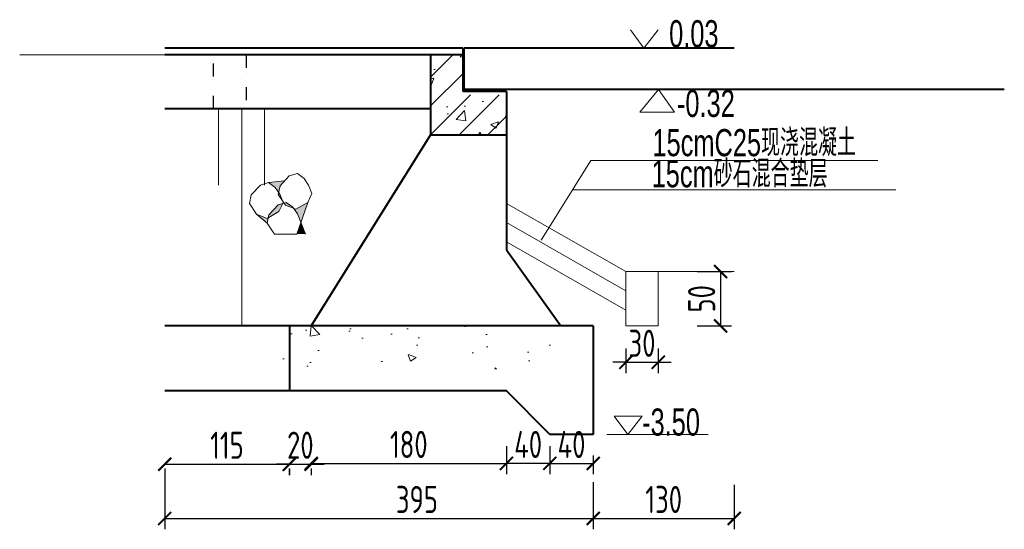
# Model space of a CAD drawing. Header units: inches. Extents: x 97745 to 142261, y 62673 to 100665.
# Tile 2 of 148: x 98136 to 99044, y 70021 to 70490. Entities that reach past the tile are written whole.
import ezdxf

# ---------------------------------------------------------------- set-up
doc = ezdxf.new("R2010")
doc.units = ezdxf.units.IN
doc.header["$MEASUREMENT"] = 0
doc.linetypes.add('ACAD_ISO03W100', pattern=[30, 12, -18])
doc.layers.get('0').update_dxf_attribs({"lineweight": 15})
for name, color, linetype, lineweight in [('BM1', 7, 'Continuous', 15), ('虚线', 2, 'ACAD_ISO03W100', 25), ('轮廓线', 1, 'Continuous', 40)]:
    doc.layers.add(name, color=color, linetype=linetype, lineweight=lineweight)
doc.styles.add('HZTXT', font='tssdeng.shx', dxfattribs={"width": 0.75, "bigfont": 'hztxt.shx'})
doc.styles.get("Standard").update_dxf_attribs({"font": 'hztxt_e.shx', "width": 0.7, "bigfont": 'hztxt.shx'})
doc.dimstyles.new('3', dxfattribs={"dimtxt": 25, "dimasz": 12, "dimexe": 10, "dimexo": 30, "dimgap": 5, "dimtad": 1, "dimdec": 0, "dimzin": 0, "dimdsep": 46, "dimtxsty": 'HZTXT', "dimblk": 'ARCHTICK', "dimcen": 0, "dimclrt": 7, "dimazin": 2, "dimtfac": 1, "dimtdec": 0, "dimtix": 1, "dimtmove": 2, "dimatfit": 3, "dimfxl": 250, "dimtolj": 1, "dimtzin": 0, "dimarcsym": 0})

# ---------------------------------------------------------------- blocks, each defined once
blk = doc.blocks.new('_ArchTick')
at = {"color": 0, "linetype": 'ByBlock', "const_width": 0.15}
blk.add_lwpolyline([(-0.5, -0.5), (0.5, 0.5)], dxfattribs=at)
blk = doc.blocks.new('*D752')
at = {"color": 0, "lineweight": -2}
for p, q in [((98269.98, 70080.65), (98384.68, 70080.65)), ((98269.98, 70076.68), (98269.98, 70070.65)), ((98384.68, 70076.68), (98384.68, 70070.65))]:
    blk.add_line(p, q, dxfattribs=at)
at = {"color": 0, "lineweight": -2, "xscale": 12, "yscale": 12, "zscale": 12, "rotation": 180}
blk.add_blockref('_ArchTick', (98269.98, 70080.65), dxfattribs=at)
at = {"color": 0, "lineweight": -2, "xscale": 12, "yscale": 12, "zscale": 12}
blk.add_blockref('_ArchTick', (98384.68, 70080.65), dxfattribs=at)
at = {"color": 7, "insert": (98327.33, 70098.15), "char_height": 25, "attachment_point": 5, "style": 'HZTXT'}
blk.add_mtext('\\A1;115', dxfattribs=at)
blk = doc.blocks.new('*D753')
at = {"color": 0, "lineweight": -2}
for p, q in [((98384.98, 70080.65), (98372.98, 70080.65)), ((98384.98, 70080.65), (98404.98, 70080.65)), ((98404.98, 70080.65), (98416.98, 70080.65)), ((98384.98, 70076.68), (98384.98, 70070.65)), ((98404.98, 70076.68), (98404.98, 70070.65))]:
    blk.add_line(p, q, dxfattribs=at)
at = {"color": 0, "lineweight": -2, "xscale": 12, "yscale": 12, "zscale": 12}
blk.add_blockref('_ArchTick', (98384.98, 70080.65), dxfattribs=at)
at = {"color": 0, "lineweight": -2, "xscale": 12, "yscale": 12, "zscale": 12, "rotation": 180}
blk.add_blockref('_ArchTick', (98404.98, 70080.65), dxfattribs=at)
at = {"color": 7, "insert": (98394.98, 70098.15), "char_height": 25, "attachment_point": 5, "style": 'HZTXT'}
blk.add_mtext('\\A1;20', dxfattribs=at)
blk = doc.blocks.new('*D754')
at = {"color": 0, "lineweight": -2}
for p, q in [((98584.98, 70097.42), (98584.98, 70071.39)), ((98404.98, 70081.39), (98584.98, 70081.39)), ((98404.98, 70075.95), (98404.98, 70071.39))]:
    blk.add_line(p, q, dxfattribs=at)
at = {"color": 0, "lineweight": -2, "xscale": 12, "yscale": 12, "zscale": 12, "rotation": 180}
blk.add_blockref('_ArchTick', (98404.98, 70081.39), dxfattribs=at)
at = {"color": 0, "lineweight": -2, "xscale": 12, "yscale": 12, "zscale": 12}
blk.add_blockref('_ArchTick', (98584.98, 70081.39), dxfattribs=at)
at = {"color": 7, "insert": (98494.98, 70098.89), "char_height": 25, "attachment_point": 5, "style": 'HZTXT'}
blk.add_mtext('\\A1;180', dxfattribs=at)
blk = doc.blocks.new('*D755')
at = {"color": 0, "lineweight": -2}
for p, q in [((98269.98, 70074.23), (98269.98, 70020.67)), ((98664.98, 70064.23), (98664.98, 70020.67)), ((98269.98, 70030.67), (98664.98, 70030.67))]:
    blk.add_line(p, q, dxfattribs=at)
at = {"color": 0, "lineweight": -2, "xscale": 12, "yscale": 12, "zscale": 12, "rotation": 180}
blk.add_blockref('_ArchTick', (98269.98, 70030.67), dxfattribs=at)
at = {"color": 0, "lineweight": -2, "xscale": 12, "yscale": 12, "zscale": 12}
blk.add_blockref('_ArchTick', (98664.98, 70030.67), dxfattribs=at)
at = {"color": 7, "insert": (98502.48, 70048.17), "char_height": 25, "attachment_point": 5, "style": 'HZTXT'}
blk.add_mtext('\\A1;395', dxfattribs=at)
blk = doc.blocks.new('*D756')
at = {"color": 0, "lineweight": -2}
for p, q in [((98664.98, 70064.23), (98664.98, 70020.67)), ((98794.98, 70061.78), (98794.98, 70020.67)), ((98664.98, 70030.67), (98794.98, 70030.67))]:
    blk.add_line(p, q, dxfattribs=at)
at = {"color": 0, "lineweight": -2, "xscale": 12, "yscale": 12, "zscale": 12, "rotation": 180}
blk.add_blockref('_ArchTick', (98664.98, 70030.67), dxfattribs=at)
at = {"color": 0, "lineweight": -2, "xscale": 12, "yscale": 12, "zscale": 12}
blk.add_blockref('_ArchTick', (98794.98, 70030.67), dxfattribs=at)
at = {"color": 7, "insert": (98729.98, 70048.17), "char_height": 25, "attachment_point": 5, "style": 'HZTXT'}
blk.add_mtext('\\A1;130', dxfattribs=at)
blk = doc.blocks.new('*D757')
at = {"color": 0, "lineweight": -2}
for p, q in [((98624.98, 70097.42), (98624.98, 70071.39)), ((98664.98, 70088.67), (98664.98, 70071.39)), ((98624.98, 70081.39), (98664.98, 70081.39))]:
    blk.add_line(p, q, dxfattribs=at)
at = {"color": 0, "lineweight": -2, "xscale": 12, "yscale": 12, "zscale": 12, "rotation": 180}
blk.add_blockref('_ArchTick', (98624.98, 70081.39), dxfattribs=at)
at = {"color": 0, "lineweight": -2, "xscale": 12, "yscale": 12, "zscale": 12}
blk.add_blockref('_ArchTick', (98664.98, 70081.39), dxfattribs=at)
at = {"color": 7, "insert": (98644.98, 70098.89), "char_height": 25, "attachment_point": 5, "style": 'HZTXT'}
blk.add_mtext('\\A1;40', dxfattribs=at)
blk = doc.blocks.new('三角形')
at = {"layer": '轮廓线', "color": 0, "lineweight": 20}
for p, q in [((24441.9, 199232.1), (24477.5, 199232.1)), ((24459.3, 199208.6), (24441.9, 199232.1)), ((24477.5, 199232.1), (24459.3, 199208.6))]:
    blk.add_line(p, q, dxfattribs=at)
blk = doc.blocks.new('*D758')
at = {"color": 0, "lineweight": -2}
for p, q in [((98624.98, 70097.42), (98624.98, 70071.39)), ((98584.98, 70088.67), (98584.98, 70071.39)), ((98624.98, 70081.39), (98584.98, 70081.39))]:
    blk.add_line(p, q, dxfattribs=at)
at = {"color": 0, "lineweight": -2, "xscale": 12, "yscale": 12, "zscale": 12, "rotation": 180}
blk.add_blockref('_ArchTick', (98584.98, 70081.39), dxfattribs=at)
at = {"color": 0, "lineweight": -2, "xscale": 12, "yscale": 12, "zscale": 12}
blk.add_blockref('_ArchTick', (98624.98, 70081.39), dxfattribs=at)
at = {"color": 7, "insert": (98604.98, 70098.89), "char_height": 25, "attachment_point": 5, "style": 'HZTXT'}
blk.add_mtext('\\A1;40', dxfattribs=at)
blk = doc.blocks.new('*D759')
at = {"color": 0, "lineweight": -2}
for p, q in [((98694.98, 70187.28), (98694.98, 70164.61)), ((98724.98, 70187.28), (98724.98, 70164.61)), ((98694.98, 70174.61), (98682.98, 70174.61)), ((98694.98, 70174.61), (98724.98, 70174.61)), ((98724.98, 70174.61), (98736.98, 70174.61))]:
    blk.add_line(p, q, dxfattribs=at)
at = {"color": 0, "lineweight": -2, "xscale": 12, "yscale": 12, "zscale": 12}
blk.add_blockref('_ArchTick', (98694.98, 70174.61), dxfattribs=at)
at = {"color": 0, "lineweight": -2, "xscale": 12, "yscale": 12, "zscale": 12, "rotation": 180}
blk.add_blockref('_ArchTick', (98724.98, 70174.61), dxfattribs=at)
at = {"color": 7, "insert": (98709.98, 70192.11), "char_height": 25, "attachment_point": 5, "style": 'HZTXT'}
blk.add_mtext('\\A1;30', dxfattribs=at)
blk = doc.blocks.new('*D760')
at = {"color": 0, "lineweight": -2}
for p, q in [((98760.94, 70258.15), (98792.44, 70258.15)), ((98782.44, 70258.15), (98782.44, 70208.15)), ((98760.94, 70208.15), (98792.44, 70208.15))]:
    blk.add_line(p, q, dxfattribs=at)
at = {"color": 0, "lineweight": -2, "xscale": 12, "yscale": 12, "zscale": 12}
for p, rotation in [((98782.44, 70258.15), 90), ((98782.44, 70208.15), 270)]:
    blk.add_blockref('_ArchTick', p, dxfattribs=dict(at, rotation=rotation))
at = {"color": 7, "insert": (98764.94, 70233.15), "char_height": 25, "attachment_point": 5, "rotation": 90, "style": 'HZTXT'}
blk.add_mtext('\\A1;50', dxfattribs=at)

msp = doc.modelspace()

# ---------------------------------------------------------------- hatches: boundary and pattern name
h = msp.add_hatch()
h.set_pattern_fill('ANSI31', color=256, scale=150, style=0)
h.set_pattern_definition([(45, (75165.571, -53011.79), (-13.2582521, 13.2582521), [])])
h.paths.add_polyline_path([(98514.977, 70384.15), (98584.977, 70384.15), (98584.977, 70421.15), (98544.977, 70421.15), (98544.977, 70458.15), (98514.977, 70458.15)])
h = msp.add_hatch()
h.set_pattern_fill('AR-CONC', color=256, scale=10, style=0)
h.set_pattern_definition([(50, (75165.57, -53011.79), (71.726018, -6.275213), [7.5, -82.5]), (355, (75165.57, -53011.79), (-13.875133, 75.219213), [6, -66]), (100.4514, (75171.55, -53012.314), (57.85094, 68.943954), [6.37402, -70.11421]), (46.1842, (75165.57, -52991.79), (106.724105, -16.5519), [11.25, -123.75]), (96.6356, (75174.46, -52993.17), (93.46627, 97.41179), [9.56103, -105.1713]), (351.1842, (75165.57, -52991.79), (93.46619, 97.41186), [9, -99]), (21, (75175.57, -52996.79), (59.690705, -40.26189), [7.5, -82.5]), (326, (75175.57, -52996.79), (24.331533, 72.515005), [6, -66]), (71.4514, (75180.546, -53000.146), (84.022263, 32.25305), [6.37402, -70.11421]), (37.5, (75165.571, -53011.79), (1.2159855, 33.2893854), [0, -65.2, 0, -67, 0, -66.25]), (7.5, (75165.57, -53011.79), (26.306954, 39.441171), [0, -38.2, 0, -63.7, 0, -25.25]), (327.5, (75143.27, -53011.79), (53.3822436, -2.255487), [0, -25, 0, -78, 0, -103.5]), (317.5, (75133.27, -53011.79), (58.318617, 10.010498), [0, -32.5, 0, -51.8, 0, -73.5])])
h.paths.add_polyline_path([(98514.977, 70384.15), (98584.977, 70384.15), (98584.977, 70421.15), (98544.977, 70421.15), (98544.977, 70458.15), (98514.977, 70458.15)])
h = msp.add_hatch(color=256)
h.paths.add_polyline_path([(98401.869, 70321.988), (98395.464, 70303.542), (98392.305, 70311.405), (98388.929, 70316.387), (98390.893, 70315.623)])
h.paths.add_polyline_path([(98365.451, 70307.923), (98366.028, 70310.638), (98374.535, 70319.771), (98378.738, 70321.025), (98377.543, 70318.517), (98375.269, 70313.616)])
h.paths.add_polyline_path([(98381.251, 70319.373), (98379.911, 70321.375), (98382.015, 70322.002), (98388.143, 70317.548), (98388.929, 70316.387)])
h.paths.add_polyline_path([(98375.925, 70329.615), (98378.225, 70323.893), (98374.574, 70329.344), (98374.941, 70331.069)])
h.paths.add_polyline_path([(98371.763, 70335.758), (98365.635, 70340.213), (98380.502, 70341.786), (98376.249, 70337.22), (98374.941, 70331.069)])
h.paths.add_polyline_path([(98364.293, 70307.252), (98365.451, 70307.923), (98364.354, 70302.762), (98354.651, 70311.002)])
msp.add_hatch(color=256).paths.add_polyline_path([(98399.825, 70292.813), (98395.505, 70303.564), (98391.772, 70292.813)])
h = msp.add_hatch()
h.set_pattern_fill('AR-CONC', color=256, scale=10, style=0)
h.set_pattern_definition([(130, (189673.52, -129969.34), (-71.726018, -6.275213), [7.5, -82.5]), (185, (189673.52, -129969.34), (13.875133, 75.219213), [6, -66]), (79.5486, (189667.54, -129969.86), (-57.850938, 68.943954), [6.37402, -70.11421]), (133.8158, (189673.52, -129949.34), (-106.724105, -16.5519), [11.25, -123.75]), (83.3644, (189664.63, -129950.72), (-93.46627, 97.411787), [9.56103, -105.1713]), (188.8158, (189673.52, -129949.34), (-93.466195, 97.41186), [9, -99]), (159, (189663.52, -129954.34), (-59.690705, -40.261889), [7.5, -82.5]), (214, (189663.52, -129954.34), (-24.331533, 72.515005), [6, -66]), (108.5486, (189658.546, -129957.694), (-84.022263, 32.25305), [6.37402, -70.11421]), (142.5, (189673.52, -129969.339), (-1.2159855, 33.2893854), [0, -65.2, 0, -67, 0, -66.25]), (172.5, (189673.52, -129969.34), (-26.306954, 39.441171), [0, -38.2, 0, -63.7, 0, -25.25]), (212.5, (189695.82, -129969.339), (-53.3822436, -2.2554872), [0, -25, 0, -78, 0, -103.5]), (222.5, (189705.82, -129969.34), (-58.318617, 10.010498), [0, -32.5, 0, -51.8, 0, -73.5])])
h.paths.add_polyline_path([(98374.679, 70168.153), (98624.977, 70168.153), (98624.977, 70208.153), (98374.679, 70208.153)])

# ---------------------------------------------------------------- linework, layer by layer
for p, q in [((98344.977, 70458.15), (98136.243, 70458.15)), ((98725.079, 70426.15), (98708.096, 70405.223)), ((98739.934, 70405.223), (98725.079, 70426.15)), ((98319.609, 70408.15), (98319.609, 70337.845)), ((98341.12, 70408.15), (98341.12, 70208.153)), ((98361.824, 70408.15), (98361.824, 70337.845)), ((98708.096, 70405.223), (98739.934, 70405.223)), ((98380.502, 70341.786), (98365.635, 70340.213)), ((98376.249, 70337.22), (98384.756, 70346.353)), ((98384.756, 70346.353), (98392.235, 70348.584)), ((98392.235, 70348.584), (98398.363, 70344.129)), ((98398.363, 70344.129), (98402.525, 70337.987)), ((98349.649, 70328.849), (98358.156, 70337.982)), ((98358.156, 70337.982), (98365.635, 70340.213)), ((98365.635, 70340.213), (98371.763, 70335.758)), ((98371.763, 70335.758), (98375.925, 70329.615)), ((98374.574, 70329.344), (98376.249, 70337.22)), ((98402.525, 70337.987), (98405.685, 70330.124)), ((98347.974, 70320.973), (98349.649, 70328.849)), ((98381.251, 70319.373), (98374.574, 70329.344)), ((98375.925, 70329.615), (98379.085, 70321.752)), ((98404.143, 70326.889), (98401.869, 70321.988)), ((98405.685, 70330.124), (98404.143, 70326.889)), ((98354.651, 70311.002), (98347.974, 70320.973)), ((98375.269, 70313.616), (98364.293, 70307.252)), ((98366.028, 70310.638), (98374.535, 70319.771)), ((98374.535, 70319.771), (98382.015, 70322.002)), ((98377.543, 70318.517), (98375.269, 70313.616)), ((98379.085, 70321.752), (98377.543, 70318.517)), ((98390.893, 70315.623), (98381.251, 70319.373)), ((98382.015, 70322.002), (98388.143, 70317.548)), ((98388.143, 70317.548), (98392.305, 70311.405)), ((98401.869, 70321.988), (98390.893, 70315.623)), ((98401.869, 70321.988), (98391.731, 70292.791)), ((98584.977, 70321.007), (98694.977, 70258.15)), ((98364.354, 70302.762), (98354.651, 70311.002)), ((98364.293, 70307.252), (98354.651, 70311.002)), ((98364.354, 70302.762), (98366.028, 70310.638)), ((98392.305, 70311.405), (98399.784, 70292.791)), ((98371.072, 70292.813), (98364.394, 70302.784)), ((98584.977, 70303.318), (98694.977, 70240.461)), ((98371.072, 70292.813), (98391.772, 70292.813)), ((98584.977, 70285.629), (98694.977, 70222.772)), ((98794.977, 70258.15), (98694.977, 70258.15)), ((98770.852, 70108.153), (98677.585, 70108.153))]:
    msp.add_line(p, q)
at = {"layer": 'BM1'}
for p, q in [((98616.854, 70287.224), (98662.637, 70360.476)), ((98927.318, 70360.476), (98662.637, 70360.476)), ((98944.058, 70333.692), (98645.897, 70333.692)), ((98694.977, 70258.15), (98694.977, 70208.15)), ((98724.977, 70208.15), (98724.977, 70258.15)), ((98694.977, 70208.15), (98724.977, 70208.15))]:
    msp.add_line(p, q, dxfattribs=at)
msp.add_lwpolyline([(98584.977, 70278.153), (98584.977, 70384.15), (98514.977, 70384.15), (98404.977, 70208.153), (98634.977, 70208.153)], close=True, dxfattribs=at)
at = {"layer": '虚线'}
for p, q in [((98314.977, 70408.15), (98314.977, 70458.15)), ((98344.977, 70458.15), (98344.977, 70458.15)), ((98344.977, 70458.15), (98344.977, 70408.15)), ((98344.977, 70440.461), (98344.977, 70440.461)), ((98344.977, 70422.772), (98344.977, 70422.772)), ((98344.977, 70422.772), (98344.977, 70422.772)), ((98344.977, 70408.15), (98314.977, 70408.15))]:
    msp.add_line(p, q, dxfattribs=at)
at = {"layer": '轮廓线', "color": 0, "lineweight": 20}
for p, q in [((98711.755, 70464.08), (98699.209, 70481.02)), ((98724.884, 70481.02), (98711.755, 70464.08))]:
    msp.add_line(p, q, dxfattribs=at)
at = {"layer": '轮廓线'}
for p, q in [((98544.977, 70464.08), (98269.977, 70464.08)), ((98544.977, 70424.15), (98544.977, 70464.08)), ((98545.977, 70426.15), (98545.977, 70464.15)), ((98794.977, 70464.08), (98545.977, 70464.08)), ((98514.977, 70458.15), (98269.977, 70458.15)), ((98544.977, 70458.15), (98514.977, 70458.15)), ((98514.977, 70458.15), (98514.977, 70384.15)), ((98584.977, 70424.15), (98544.977, 70424.15)), ((99043.977, 70426.15), (98545.977, 70426.15)), ((98584.977, 70424.15), (98584.977, 70278.153)), ((98514.977, 70408.15), (98269.977, 70408.15)), ((98514.977, 70384.15), (98404.977, 70208.153)), ((98514.977, 70384.15), (98584.977, 70384.15)), ((98584.977, 70278.153), (98634.977, 70208.153)), ((98664.977, 70208.153), (98269.977, 70208.153)), ((98384.977, 70208.153), (98384.977, 70148.153)), ((98664.977, 70208.153), (98664.977, 70108.153)), ((98584.977, 70148.153), (98269.977, 70148.153)), ((98624.977, 70108.153), (98584.977, 70148.153)), ((98664.977, 70108.153), (98624.977, 70108.153))]:
    msp.add_line(p, q, dxfattribs=at)

# ---------------------------------------------------------------- block references
at = {"xscale": 0.7200000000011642, "yscale": 0.7200000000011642, "zscale": 0.7200000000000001}
msp.add_blockref('三角形', (81086.254, -73322.005), dxfattribs=at)

# ---------------------------------------------------------------- texts
at = {"width": 0.7}
for s, p in [('0.03', (98734.975, 70464.956)), ('-0.32', (98742.174, 70400.743)), ('15cmC25现浇混凝土', (98719.584, 70364.584)), ('15cm砂石混合垫层', (98718.836, 70335.904)), ('-3.50', (98710.052, 70107.029))]:
    msp.add_text(s, height=25, dxfattribs=at).set_placement(p)

# ---------------------------------------------------------------- dimensions: what is measured, and where the dimension line sits
for base, p1, p2, angle, picture, middle in [((98782.445, 70208.15), (98730.941, 70258.15), (98730.941, 70208.15), 90, '*D760', (98764.945, 70233.15)), ((98584.977, 70081.389), (98624.977, 70127.418), (98584.977, 70118.669), 180, '*D758', (98604.977, 70098.889))]:
    dim = msp.add_linear_dim(base=base, p1=p1, p2=p2, angle=angle, dimstyle='3')
    dim.commit()
    dim.dimension.update_dxf_attribs({"geometry": picture, "text_midpoint": middle})
for base, p1, p2, picture, middle in [((98724.977, 70174.614), (98694.977, 70217.282), (98724.977, 70217.282), '*D759', (98709.977, 70192.114)), ((98584.977, 70081.389), (98404.977, 70105.948), (98584.977, 70127.418), '*D754', (98494.977, 70098.889)), ((98664.977, 70081.389), (98624.977, 70127.418), (98664.977, 70118.669), '*D757', (98644.977, 70098.889)), ((98384.679, 70080.654), (98269.977, 70106.683), (98384.679, 70106.683), '*D752', (98327.328, 70098.154)), ((98404.977, 70080.654), (98384.977, 70106.683), (98404.977, 70106.683), '*D753', (98394.977, 70098.154)), ((98794.977, 70030.672), (98664.977, 70094.231), (98794.977, 70091.778), '*D756', (98729.977, 70048.172))]:
    dim = msp.add_linear_dim(base=base, p1=p1, p2=p2, dimstyle='3')
    dim.commit()
    dim.dimension.update_dxf_attribs({"geometry": picture, "text_midpoint": middle})
dim = msp.add_linear_dim(base=(98664.977, 70030.672), p1=(98269.977, 70104.231), p2=(98664.977, 70094.231), dimstyle='3')
dim.commit()
dim.dimension.update_dxf_attribs({"geometry": '*D755', "text_midpoint": (98502.477, 70048.172), "dimtype": 160})

doc.saveas('drawing.dxf')
